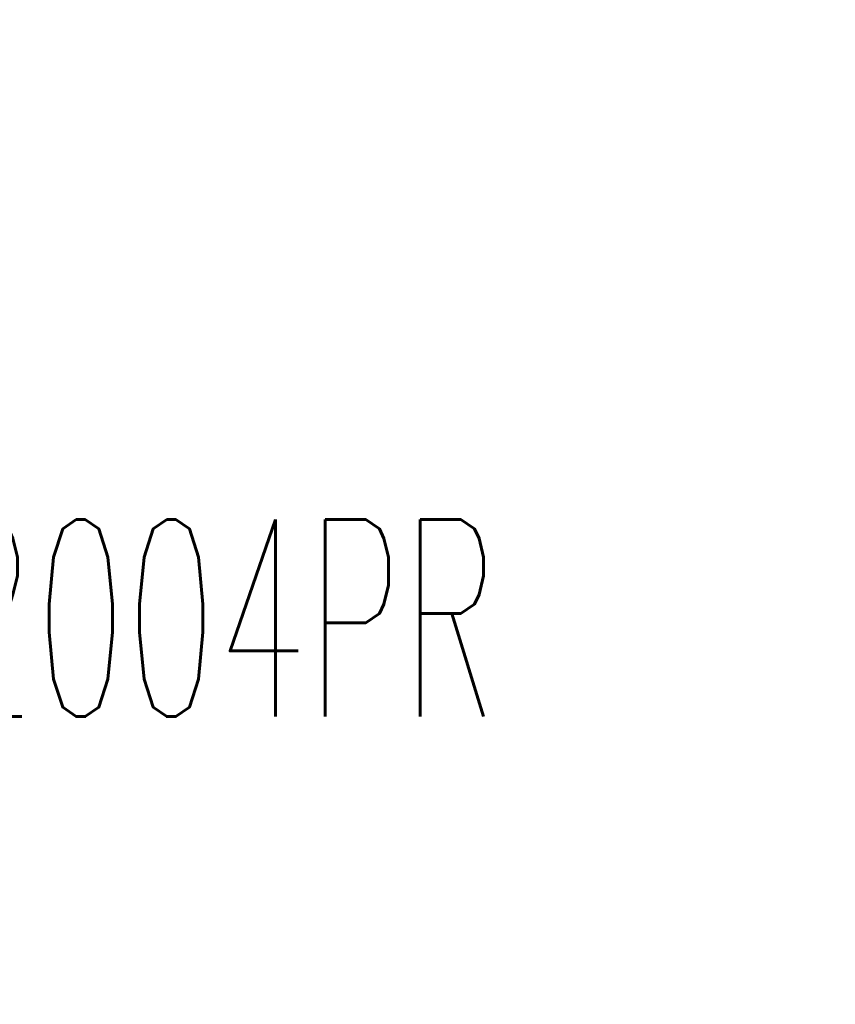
# Model space of a CAD drawing. Header units: millimetres. Extents: x -4576 to 39809, y -642 to 77172.
# Tile 28 of 42: x 27223 to 39809, y 15327 to 30523. Entities that reach past the tile are written whole.
import ezdxf

# ---------------------------------------------------------------- set-up
doc = ezdxf.new("R2010")
doc.units = ezdxf.units.MM
doc.header["$PDSIZE"] = -1
doc.linetypes.add('CENTER', pattern=[10.16, 6.35, -1.27, 1.27, -1.27])
doc.styles.add('SLDTEXTSTYLE1', font='isocp.shx')
doc.styles.add('SLDTEXTSTYLE4', font='TXT', dxfattribs={"width": 0.535944, "bigfont": 'bigfont'})
doc.dimstyles.new('SLDDIMSTYLE6', dxfattribs={"dimtxt": 3.5, "dimasz": 3.5, "dimexe": 0, "dimexo": 0.0625, "dimgap": 0.875, "dimtad": 3, "dimdec": 4, "dimlfac": 4, "dimzin": 12, "dimdsep": 46, "dimtxsty": 'SLDTEXTSTYLE1', "dimsah": 1, "dimcen": 0.09, "dimazin": 3, "dimtfac": 1, "dimtofl": 0, "dimtmove": 0, "dimatfit": 3, "dimfxl": 1, "dimfrac": 2, "dimtolj": 1, "dimtzin": 12, "dimarcsym": 0})

# ---------------------------------------------------------------- blocks, each defined once
blk = doc.blocks.new('_D_17')
at = {"color": 0, "lineweight": -2, "transparency": 16777216}
for p, q in [((316.901, 168.685), (295.262, 156.192)), ((365.009, 168.685), (386.648, 156.192))]:
    blk.add_line(p, q, dxfattribs=at)
blk.add_arc((340.955, 182.573), 52.762, 213.8014, 326.1986, dxfattribs=at)
at = {"color": 0, "transparency": 16777216}
for points in [[(296.616, 152.912), (297.607, 153.529), (295.262, 156.192)], [(384.304, 153.529), (385.294, 152.912), (386.648, 156.192)]]:
    blk.add_solid(points, dxfattribs=at)
at = {"layer": 'Defpoints', "color": 0, "transparency": 16777216}
for p in [(340.955, 182.573), (340.955, 182.573), (316.955, 168.717), (364.955, 168.717), (322.91, 132.993)]:
    blk.add_point(p, dxfattribs=at)
at = {"color": 0, "lineweight": 15, "transparency": 16777216, "insert": (340.955, 132.436), "char_height": 3.5, "attachment_point": 5, "style": 'SLDTEXTSTYLE1'}
blk.add_mtext('\\A1;120°', dxfattribs=at)
blk = doc.blocks.new('TIL3Z-2004PR')
at = {"color": 0, "lineweight": 15, "insert": (336.616959, 75.055), "char_height": 10, "attachment_point": 2, "style": 'SLDTEXTSTYLE4'}
blk.add_mtext('TIL3Z-2004PR', dxfattribs=at)
at = {"color": 0, "lineweight": 15}
dim = blk.add_angular_dim_2l(base=(322.909584, 132.992867), line1=((316.955311, 168.71654), (340.955243, 182.572907)), line2=((340.955243, 182.572907), (364.955243, 168.716501)), dimstyle='SLDDIMSTYLE6', dxfattribs=at)
dim.commit()
dim.dimension.update_dxf_attribs({"geometry": '_D_17', "text_midpoint": (340.955243, 129.81093), "dimtype": 130})

msp = doc.modelspace()

# ---------------------------------------------------------------- block references
at = {"linetype": 'CENTER', "xscale": 76.77343235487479, "yscale": 304.020825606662, "zscale": 76.77343235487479}
msp.add_blockref('TIL3Z-2004PR', (751.384, -10.526), dxfattribs=at)

doc.saveas('drawing.dxf')
